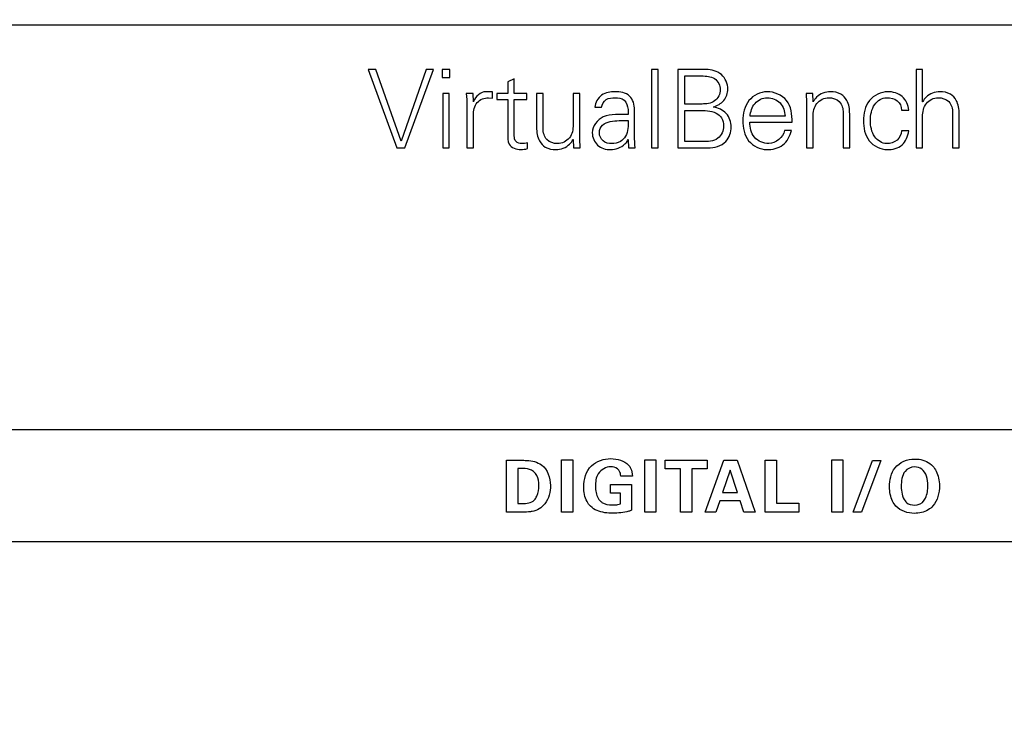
# Model space of a CAD drawing. Header units: inches. Extents: x 0 to 34, y 0 to 22.
# Tile 12 of 125: x 7.2 to 8.3, y 5.7 to 6.5. Entities that reach past the tile are written whole.
import ezdxf

# ---------------------------------------------------------------- set-up
doc = ezdxf.new("R2010")
doc.units = ezdxf.units.IN
doc.header["$LTSCALE"] = 1.87
doc.header["$MEASUREMENT"] = 0
doc.layers.get('0').update_dxf_attribs({"linetype": 'CONTINUOUS'})
doc.layers.add('DIMENSIONS', color=7, linetype='CONTINUOUS')
doc.styles.get("Standard").update_dxf_attribs({"font": 'txt', "width": 0.8})
doc.dimstyles.new('DIMSTYLE_2', dxfattribs={"dimtxt": 0.125, "dimasz": 0.18, "dimexe": 0.125, "dimexo": 0.0625, "dimgap": 0.09, "dimtad": 0, "dimtih": 1, "dimtoh": 1, "dimdec": 3, "dimlfac": 1.333333, "dimzin": 4, "dimdsep": 46, "dimtxsty": 'STANDARD', "dimblk": '_FILLED', "dimblk1": '_FILLED', "dimblk2": '_FILLED', "dimcen": 0.09, "dimadec": 0, "dimazin": 0, "dimtp": 0.001, "dimtm": 0.001, "dimtfac": 1, "dimtdec": 3, "dimtofl": 0, "dimtmove": 0, "dimatfit": 3, "dimldrblk": '_FILLED', "dimfxl": 1, "dimtolj": 1, "dimtzin": 4, "dimarcsym": 0})

# ---------------------------------------------------------------- blocks, each defined once
blk = doc.blocks.new('*D20')
at = {"layer": 'DIMENSIONS', "color": 2, "linetype": 'CONTINUOUS'}
blk.add_line((8.855, 6.4662), (5.689, 6.4662), dxfattribs=at)
at = {"layer": 'DIMENSIONS', "color": 2, "linetype": 'CONTINUOUS', "insert": (5.6265, 6.5287), "char_height": 0.125, "width": 1.325, "attachment_point": 3, "line_spacing_factor": 0.9}
blk.add_mtext('1.944{\\Ftxt.shx;\\W1.000000;\\H0.125000; }[49.39]', dxfattribs=at)
blk = doc.blocks.new('_FILLED')
at = {"color": 0, "linetype": 'BYBLOCK'}
blk.add_solid([(0, 0), (-1, 0.1736), (-1, -0.1736)], dxfattribs=at)

msp = doc.modelspace()

# ---------------------------------------------------------------- linework, layer by layer
at = {"color": 7, "linetype": 'CONTINUOUS'}
for p, q in [((7.54984, 6.41756), (7.58148, 6.33103)), ((7.55835, 6.41756), (7.54984, 6.41756)), ((7.58627, 6.33852), (7.55835, 6.41756)), ((7.61384, 6.41756), (7.58627, 6.33852)), ((7.59035, 6.33103), (7.62163, 6.41756)), ((7.62163, 6.41756), (7.61384, 6.41756)), ((7.63142, 6.41756), (7.63142, 6.40857)), ((7.63981, 6.41756), (7.63142, 6.41756)), ((7.63981, 6.40857), (7.63981, 6.41756)), ((7.86189, 6.41756), (7.86189, 6.33103)), ((7.86909, 6.41756), (7.86189, 6.41756)), ((7.86909, 6.33103), (7.86909, 6.41756)), ((7.89076, 6.41756), (7.89076, 6.33103)), ((7.9218, 6.41744), (7.89076, 6.41756)), ((8.15298, 6.41756), (8.15298, 6.33103)), ((8.16017, 6.41756), (8.15298, 6.41756)), ((8.16019, 6.3818), (8.16017, 6.41756)), ((7.63142, 6.40857), (7.63981, 6.40857)), ((7.71072, 6.40714), (7.70353, 6.40402)), ((7.71072, 6.39119), (7.71072, 6.40714)), ((7.89856, 6.37945), (7.89856, 6.41037)), ((7.89856, 6.41037), (7.91701, 6.41037)), ((7.70353, 6.40402), (7.70353, 6.39119)), ((7.63202, 6.39119), (7.63202, 6.33103)), ((7.63921, 6.39119), (7.63202, 6.39119)), ((7.63921, 6.33103), (7.63921, 6.39119)), ((7.66532, 6.39119), (7.65789, 6.39119)), ((7.66572, 6.38203), (7.66532, 6.39119)), ((7.68665, 6.39287), (7.67946, 6.393)), ((7.68222, 6.3864), (7.68665, 6.38592)), ((7.68665, 6.38592), (7.68665, 6.39287)), ((7.69155, 6.39119), (7.69155, 6.3846)), ((7.70353, 6.39119), (7.69155, 6.39119)), ((7.69155, 6.3846), (7.70353, 6.3846)), ((7.70353, 6.3846), (7.70353, 6.34709)), ((7.72438, 6.39119), (7.71072, 6.39119)), ((7.71072, 6.34434), (7.71072, 6.3846)), ((7.71072, 6.3846), (7.72438, 6.3846)), ((7.72438, 6.3846), (7.72438, 6.39119)), ((7.73528, 6.39119), (7.73528, 6.35357)), ((7.74246, 6.39119), (7.73528, 6.39119)), ((7.74246, 6.35237), (7.74246, 6.39119)), ((7.77554, 6.39119), (7.77554, 6.35656)), ((7.78273, 6.39119), (7.77554, 6.39119)), ((7.78273, 6.34458), (7.78273, 6.39119)), ((8.03931, 6.39119), (8.03189, 6.39119)), ((8.03973, 6.38194), (8.03931, 6.39119)), ((7.65849, 6.37766), (7.65849, 6.33103)), ((7.79924, 6.37598), (7.80691, 6.37598)), ((7.83591, 6.37346), (7.83591, 6.36795)), ((7.84311, 6.34458), (7.84311, 6.3731)), ((7.91738, 6.37945), (7.89856, 6.37945)), ((8.03248, 6.37766), (8.03248, 6.33103)), ((7.66568, 6.33103), (7.66568, 6.36723)), ((7.89856, 6.33823), (7.89856, 6.37226)), ((7.89856, 6.37226), (7.91294, 6.37226)), ((8.00878, 6.36603), (7.9703, 6.36603)), ((8.03967, 6.33103), (8.03967, 6.36567)), ((8.07275, 6.36986), (8.07275, 6.33103)), ((8.07994, 6.33103), (8.07994, 6.36867)), ((8.13707, 6.37274), (8.14486, 6.37274)), ((8.16017, 6.33103), (8.16017, 6.36567)), ((8.19325, 6.36986), (8.19325, 6.33103)), ((8.20045, 6.33103), (8.20045, 6.36867)), ((7.97007, 6.35944), (8.01657, 6.35944)), ((8.01585, 6.35021), (8.0083, 6.35021)), ((8.14486, 6.34985), (8.13707, 6.34985)), ((7.58148, 6.33103), (7.59035, 6.33103)), ((7.63202, 6.33103), (7.63921, 6.33103)), ((7.65849, 6.33103), (7.66568, 6.33103)), ((7.72523, 6.33032), (7.72523, 6.33655)), ((7.77548, 6.3403), (7.7759, 6.33103)), ((7.7759, 6.33103), (7.78333, 6.33103)), ((7.83544, 6.33907), (7.83598, 6.3402)), ((7.83598, 6.3402), (7.83628, 6.33103)), ((7.83628, 6.33103), (7.84371, 6.33103)), ((7.86189, 6.33103), (7.86909, 6.33103)), ((7.89076, 6.33103), (7.92372, 6.33103)), ((7.91761, 6.33823), (7.89856, 6.33823)), ((8.03248, 6.33103), (8.03967, 6.33103)), ((8.07275, 6.33103), (8.07994, 6.33103)), ((8.15298, 6.33103), (8.16017, 6.33103)), ((8.19325, 6.33103), (8.20045, 6.33103)), ((13.52164, 6.02057), (6.88582, 6.02057)), ((7.70216, 5.92994), (7.70216, 5.98701)), ((7.70216, 5.98701), (7.72107, 5.98692)), ((7.76287, 5.92994), (7.76287, 5.98732)), ((7.76287, 5.98732), (7.77514, 5.98732)), ((7.77514, 5.98732), (7.77514, 5.92994)), ((7.85439, 5.92994), (7.85439, 5.98732)), ((7.85439, 5.98732), (7.86666, 5.98732)), ((7.86666, 5.98732), (7.86666, 5.92994)), ((7.87672, 5.97767), (7.87672, 5.98717)), ((7.87672, 5.98717), (7.9231, 5.98717)), ((7.92081, 5.92994), (7.94147, 5.98717)), ((7.9231, 5.98717), (7.9231, 5.97767)), ((7.94147, 5.98717), (7.95604, 5.98717)), ((7.95604, 5.98717), (7.97591, 5.92994)), ((7.987, 5.92994), (7.987, 5.98709)), ((7.987, 5.98709), (7.9995, 5.98709)), ((7.9995, 5.98709), (7.9995, 5.93967)), ((8.06022, 5.92994), (8.06022, 5.98732)), ((8.06022, 5.98732), (8.07249, 5.98732)), ((8.07249, 5.98732), (8.07249, 5.92994)), ((8.08374, 5.92994), (8.10518, 5.98677)), ((8.11429, 5.98677), (8.09299, 5.92994)), ((8.10518, 5.98677), (8.11429, 5.98677)), ((7.71458, 5.97775), (7.71458, 5.93936)), ((7.89373, 5.97767), (7.87672, 5.97767)), ((7.89373, 5.92994), (7.89373, 5.97767)), ((7.90608, 5.97767), (7.90608, 5.92994)), ((7.9231, 5.97767), (7.90608, 5.97767)), ((7.94844, 5.97593), (7.93997, 5.95154)), ((7.95636, 5.95154), (7.94844, 5.97593)), ((7.84069, 5.96959), (7.82795, 5.96959)), ((7.81655, 5.95091), (7.81655, 5.96041)), ((7.81655, 5.96041), (7.8399, 5.96041)), ((7.82763, 5.95091), (7.81655, 5.95091)), ((7.82763, 5.93888), (7.82763, 5.95091)), ((7.8399, 5.96041), (7.8399, 5.93184)), ((7.93997, 5.95154), (7.95636, 5.95154)), ((7.93681, 5.94229), (7.93253, 5.92994)), ((7.95944, 5.94229), (7.93681, 5.94229)), ((7.96356, 5.92994), (7.95944, 5.94229)), ((7.9995, 5.93967), (8.02404, 5.93967)), ((8.02404, 5.93967), (8.02404, 5.92994)), ((7.71997, 5.92994), (7.70216, 5.92994)), ((7.71458, 5.93936), (7.71941, 5.93919)), ((7.77514, 5.92994), (7.76287, 5.92994)), ((7.86666, 5.92994), (7.85439, 5.92994)), ((7.90608, 5.92994), (7.89373, 5.92994)), ((7.93253, 5.92994), (7.92081, 5.92994)), ((7.97591, 5.92994), (7.96356, 5.92994)), ((8.02404, 5.92994), (7.987, 5.92994)), ((8.07249, 5.92994), (8.06022, 5.92994)), ((8.09299, 5.92994), (8.08374, 5.92994)), ((6.88582, 5.89766), (13.52164, 5.89766))]:
    msp.add_line(p, q, dxfattribs=at)
for points, knots in [([(7.94589, 6.39587), (7.94589, 6.40171), (7.94038, 6.41418), (7.92772, 6.41744), (7.9218, 6.41744)], [0, 0, 0, 0, 0.4965144, 1, 1, 1, 1]), ([(7.91701, 6.41037), (7.9218, 6.41031), (7.93222, 6.41002), (7.93751, 6.39977), (7.93751, 6.39515)], [0, 0, 0, 0, 0.5090371, 1, 1, 1, 1]), ([(7.93751, 6.39515), (7.93751, 6.39056), (7.93234, 6.3806), (7.92213, 6.37945), (7.91738, 6.37945)], [0, 0, 0, 0, 0.4913542, 1, 1, 1, 1]), ([(7.92952, 6.37626), (7.92962, 6.37629), (7.93408, 6.37731), (7.94251, 6.38223), (7.94589, 6.39141), (7.94589, 6.39587)], [0, 0, 0, 0, 0.012064, 0.5065725, 1, 1, 1, 1]), ([(7.66568, 6.36723), (7.66578, 6.37208), (7.66772, 6.38235), (7.67779, 6.3864), (7.68222, 6.3864)], [0, 0, 0, 0, 0.5233669, 1, 1, 1, 1]), ([(7.67946, 6.393), (7.67372, 6.39277), (7.66772, 6.38765), (7.66585, 6.38211), (7.66581, 6.38201)], [0, 0, 0, 0, 0.9805553, 1, 1, 1, 1]), ([(7.82177, 6.393), (7.81664, 6.393), (7.80555, 6.39132), (7.79997, 6.38099), (7.79924, 6.37598)], [0, 0, 0, 0, 0.5034384, 1, 1, 1, 1]), ([(7.80691, 6.37598), (7.80729, 6.37916), (7.81109, 6.38588), (7.81829, 6.3864), (7.82165, 6.3864)], [0, 0, 0, 0, 0.4883184, 1, 1, 1, 1]), ([(7.82165, 6.3864), (7.82513, 6.3864), (7.8333, 6.38523), (7.83565, 6.37711), (7.83591, 6.37346)], [0, 0, 0, 0, 0.4870134, 1, 1, 1, 1]), ([(7.84311, 6.3731), (7.8432, 6.37847), (7.83965, 6.39085), (7.82726, 6.393), (7.82177, 6.393)], [0, 0, 0, 0, 0.4947717, 1, 1, 1, 1]), ([(7.98912, 6.393), (7.98166, 6.393), (7.96576, 6.38508), (7.96228, 6.3688), (7.96228, 6.36111)], [0, 0, 0, 0, 0.4926621, 1, 1, 1, 1]), ([(7.9703, 6.36603), (7.97076, 6.37106), (7.97382, 6.38148), (7.98428, 6.3864), (7.98924, 6.3864)], [0, 0, 0, 0, 0.5044411, 1, 1, 1, 1]), ([(8.01657, 6.35944), (8.01657, 6.36764), (8.01456, 6.38558), (7.99692, 6.393), (7.98912, 6.393)], [0, 0, 0, 0, 0.5128597, 1, 1, 1, 1]), ([(7.98924, 6.3864), (7.99434, 6.3864), (8.00548, 6.38224), (8.00841, 6.37119), (8.00878, 6.36603)], [0, 0, 0, 0, 0.4961219, 1, 1, 1, 1]), ([(8.03967, 6.36567), (8.03967, 6.37067), (8.04162, 6.38137), (8.05209, 6.3864), (8.05693, 6.3864)], [0, 0, 0, 0, 0.5080812, 1, 1, 1, 1]), ([(8.05873, 6.393), (8.05328, 6.393), (8.04529, 6.38999), (8.04086, 6.38378), (8.03984, 6.38196), (8.0398, 6.3819)], [0, 0, 0, 0, 0.723376, 0.9901137, 1, 1, 1, 1]), ([(8.05693, 6.3864), (8.06106, 6.3864), (8.07038, 6.38356), (8.07275, 6.37416), (8.07275, 6.36986)], [0, 0, 0, 0, 0.4900135, 1, 1, 1, 1]), ([(8.07994, 6.36867), (8.07994, 6.37371), (8.07875, 6.38224), (8.07018, 6.39166), (8.06271, 6.393), (8.05873, 6.393)], [0, 0, 0, 0, 0.4161415, 0.6712664, 1, 1, 1, 1]), ([(8.12185, 6.393), (8.11439, 6.393), (8.09849, 6.38508), (8.09501, 6.3688), (8.09501, 6.36111)], [0, 0, 0, 0, 0.4926534, 1, 1, 1, 1]), ([(8.1028, 6.36124), (8.1028, 6.36735), (8.10465, 6.37915), (8.11564, 6.3864), (8.12065, 6.3864)], [0, 0, 0, 0, 0.5494398, 1, 1, 1, 1]), ([(8.12065, 6.3864), (8.12472, 6.3864), (8.13352, 6.38498), (8.13683, 6.37651), (8.13707, 6.37274)], [0, 0, 0, 0, 0.5186264, 1, 1, 1, 1]), ([(8.14486, 6.37274), (8.14461, 6.37825), (8.13938, 6.38984), (8.12744, 6.393), (8.12185, 6.393)], [0, 0, 0, 0, 0.4964803, 1, 1, 1, 1]), ([(8.16017, 6.36567), (8.16017, 6.37067), (8.16213, 6.38137), (8.17259, 6.3864), (8.17744, 6.3864)], [0, 0, 0, 0, 0.5080812, 1, 1, 1, 1]), ([(8.17924, 6.393), (8.17378, 6.393), (8.16579, 6.38999), (8.16134, 6.38374), (8.1603, 6.38188), (8.16024, 6.38178)], [0, 0, 0, 0, 0.7190821, 0.9842333, 1, 1, 1, 1]), ([(8.17744, 6.3864), (8.18157, 6.3864), (8.19089, 6.38356), (8.19325, 6.37416), (8.19325, 6.36986)], [0, 0, 0, 0, 0.4899971, 1, 1, 1, 1]), ([(8.20045, 6.36867), (8.20045, 6.37371), (8.19925, 6.38224), (8.19068, 6.39166), (8.18322, 6.393), (8.17924, 6.393)], [0, 0, 0, 0, 0.4161387, 0.6712667, 1, 1, 1, 1]), ([(7.94949, 6.35417), (7.94949, 6.35944), (7.94583, 6.37076), (7.93495, 6.37529), (7.92963, 6.37613), (7.92952, 6.37615)], [0, 0, 0, 0, 0.4942162, 0.9901084, 1, 1, 1, 1]), ([(7.91294, 6.37226), (7.91974, 6.37226), (7.92982, 6.37256), (7.94015, 6.36432), (7.9411, 6.35829), (7.9411, 6.35524)], [0, 0, 0, 0, 0.5465518, 0.7556356, 1, 1, 1, 1]), ([(7.73528, 6.35357), (7.73528, 6.34853), (7.73647, 6.33999), (7.74504, 6.33057), (7.75251, 6.32924), (7.75649, 6.32924)], [0, 0, 0, 0, 0.4161843, 0.6712788, 1, 1, 1, 1]), ([(7.75829, 6.33583), (7.75416, 6.33583), (7.74483, 6.33866), (7.74246, 6.34807), (7.74246, 6.35237)], [0, 0, 0, 0, 0.4901609, 1, 1, 1, 1]), ([(7.77554, 6.35656), (7.77554, 6.35156), (7.77359, 6.34086), (7.76313, 6.33583), (7.75829, 6.33583)], [0, 0, 0, 0, 0.5082057, 1, 1, 1, 1]), ([(7.8044, 6.34781), (7.8044, 6.35086), (7.80704, 6.35741), (7.81983, 6.36165), (7.82938, 6.36113), (7.83591, 6.36135)], [0, 0, 0, 0, 0.2400788, 0.4842825, 1, 1, 1, 1]), ([(7.83591, 6.36135), (7.83625, 6.35546), (7.83595, 6.34611), (7.82749, 6.33687), (7.8212, 6.33583), (7.81794, 6.33583)], [0, 0, 0, 0, 0.4976141, 0.7248966, 1, 1, 1, 1]), ([(7.9411, 6.35524), (7.9411, 6.35027), (7.93611, 6.33805), (7.92349, 6.33813), (7.91761, 6.33823)], [0, 0, 0, 0, 0.4580947, 1, 1, 1, 1]), ([(7.92372, 6.33103), (7.9308, 6.33103), (7.94511, 6.3348), (7.94949, 6.34854), (7.94949, 6.35417)], [0, 0, 0, 0, 0.5571953, 1, 1, 1, 1]), ([(7.96228, 6.36111), (7.96228, 6.35344), (7.96533, 6.33714), (7.98125, 6.32924), (7.98864, 6.32924)], [0, 0, 0, 0, 0.5090639, 1, 1, 1, 1]), ([(7.99092, 6.33583), (7.98514, 6.33583), (7.97245, 6.34091), (7.97017, 6.35366), (7.97007, 6.35944)], [0, 0, 0, 0, 0.4999209, 1, 1, 1, 1]), ([(8.09501, 6.36111), (8.09501, 6.35344), (8.09806, 6.33714), (8.11398, 6.32924), (8.12137, 6.32924)], [0, 0, 0, 0, 0.5090727, 1, 1, 1, 1]), ([(8.12065, 6.33583), (8.11563, 6.33583), (8.10461, 6.34322), (8.1028, 6.35507), (8.1028, 6.36124)], [0, 0, 0, 0, 0.4490098, 1, 1, 1, 1]), ([(7.70353, 6.34709), (7.70353, 6.34307), (7.7024, 6.33294), (7.71319, 6.32924), (7.71791, 6.32924)], [0, 0, 0, 0, 0.4600318, 1, 1, 1, 1]), ([(7.71899, 6.33583), (7.71678, 6.33583), (7.71175, 6.33706), (7.71067, 6.34212), (7.71072, 6.34434)], [0, 0, 0, 0, 0.4994265, 1, 1, 1, 1]), ([(7.79661, 6.34781), (7.79661, 6.34285), (7.80082, 6.33214), (7.81162, 6.32924), (7.81663, 6.32924)], [0, 0, 0, 0, 0.497876, 1, 1, 1, 1]), ([(7.81794, 6.33583), (7.81462, 6.33583), (7.80737, 6.33734), (7.8044, 6.34451), (7.8044, 6.34781)], [0, 0, 0, 0, 0.5011027, 1, 1, 1, 1]), ([(7.98864, 6.32924), (7.99477, 6.32924), (8.00813, 6.332), (8.0143, 6.34423), (8.01585, 6.35021)], [0, 0, 0, 0, 0.4977025, 1, 1, 1, 1]), ([(8.13707, 6.34985), (8.1368, 6.34611), (8.13308, 6.33811), (8.1247, 6.33583), (8.12065, 6.33583)], [0, 0, 0, 0, 0.4809804, 1, 1, 1, 1]), ([(8.12137, 6.32924), (8.12702, 6.32924), (8.13959, 6.33212), (8.14407, 6.3442), (8.14486, 6.34985)], [0, 0, 0, 0, 0.4973432, 1, 1, 1, 1]), ([(7.75649, 6.32924), (7.76194, 6.32924), (7.76993, 6.33224), (7.77435, 6.33845), (7.77537, 6.34027), (7.7754, 6.34034)], [0, 0, 0, 0, 0.723256, 0.9901123, 1, 1, 1, 1]), ([(7.81663, 6.32924), (7.82231, 6.32924), (7.82995, 6.33209), (7.83471, 6.33769), (7.83544, 6.33907)], [0, 0, 0, 0, 0.7849889, 1, 1, 1, 1]), ([(7.72107, 5.98692), (7.72222, 5.98692), (7.72901, 5.98678), (7.73621, 5.98515), (7.74078, 5.98179)], [0, 0, 0, 0, 0.1685376, 1, 1, 1, 1]), ([(7.78711, 5.95764), (7.78711, 5.96586), (7.7921, 5.98345), (7.80946, 5.98874), (7.81711, 5.98874)], [0, 0, 0, 0, 0.5182702, 1, 1, 1, 1]), ([(8.12387, 5.95772), (8.12387, 5.96501), (8.12679, 5.98165), (8.1435, 5.98836), (8.15133, 5.98836)], [0, 0, 0, 0, 0.4818634, 1, 1, 1, 1]), ([(8.15133, 5.98836), (8.15298, 5.98836), (8.1602, 5.98795), (8.16769, 5.98481), (8.17143, 5.9806)], [0, 0, 0, 0, 0.2258848, 1, 1, 1, 1]), ([(7.7274, 5.97695), (7.72672, 5.97715), (7.72251, 5.97807), (7.71816, 5.97791), (7.71458, 5.97775)], [0, 0, 0, 0, 0.1656096, 1, 1, 1, 1]), ([(7.73785, 5.95931), (7.73785, 5.96307), (7.73699, 5.97067), (7.73076, 5.97602), (7.7274, 5.97695)], [0, 0, 0, 0, 0.5195152, 1, 1, 1, 1]), ([(7.81679, 5.9798), (7.8116, 5.9798), (7.80097, 5.97367), (7.80009, 5.96287), (7.80009, 5.95803)], [0, 0, 0, 0, 0.5171822, 1, 1, 1, 1]), ([(7.82636, 5.97537), (7.82581, 5.97625), (7.82328, 5.97899), (7.81937, 5.9798), (7.81679, 5.9798)], [0, 0, 0, 0, 0.2872452, 1, 1, 1, 1]), ([(7.83657, 5.98154), (7.83744, 5.98055), (7.83994, 5.977), (7.84062, 5.97255), (7.84069, 5.96959)], [0, 0, 0, 0, 0.3082261, 1, 1, 1, 1]), ([(8.16448, 5.96944), (8.16348, 5.97238), (8.16028, 5.97786), (8.15415, 5.97957), (8.15141, 5.97957)], [0, 0, 0, 0, 0.531801, 1, 1, 1, 1]), ([(8.17143, 5.9806), (8.17289, 5.97893), (8.1772, 5.97247), (8.17872, 5.96454), (8.17872, 5.95907)], [0, 0, 0, 0, 0.288258, 1, 1, 1, 1]), ([(7.75052, 5.95931), (7.75052, 5.95227), (7.74766, 5.93872), (7.73568, 5.93156), (7.73025, 5.93057)], [0, 0, 0, 0, 0.5603778, 1, 1, 1, 1]), ([(7.7327, 5.94315), (7.73389, 5.94434), (7.73707, 5.94929), (7.73785, 5.95524), (7.73785, 5.95931)], [0, 0, 0, 0, 0.2926734, 1, 1, 1, 1]), ([(7.79471, 5.93626), (7.79317, 5.93776), (7.78848, 5.94403), (7.78711, 5.95208), (7.78711, 5.95764)], [0, 0, 0, 0, 0.2789482, 1, 1, 1, 1]), ([(7.80009, 5.95803), (7.80009, 5.9569), (7.8003, 5.95154), (7.80193, 5.94581), (7.80484, 5.94268)], [0, 0, 0, 0, 0.2099825, 1, 1, 1, 1]), ([(8.13091, 5.93635), (8.12941, 5.93794), (8.12507, 5.94436), (8.12387, 5.95228), (8.12387, 5.95772)], [0, 0, 0, 0, 0.2874704, 1, 1, 1, 1]), ([(8.16201, 5.94284), (8.16254, 5.94363), (8.16535, 5.94857), (8.1659, 5.95452), (8.1659, 5.95922)], [0, 0, 0, 0, 0.1681159, 1, 1, 1, 1]), ([(7.80484, 5.94268), (7.80554, 5.9419), (7.80917, 5.93856), (7.81447, 5.93777), (7.81829, 5.93777)], [0, 0, 0, 0, 0.2155974, 1, 1, 1, 1]), ([(8.14097, 5.94212), (8.14142, 5.9415), (8.144, 5.93857), (8.14824, 5.93754), (8.15133, 5.93754)], [0, 0, 0, 0, 0.1998311, 1, 1, 1, 1]), ([(7.73025, 5.93057), (7.72969, 5.93046), (7.72629, 5.92993), (7.72283, 5.92994), (7.71997, 5.92994)], [0, 0, 0, 0, 0.1664374, 1, 1, 1, 1]), ([(7.81901, 5.92867), (7.81611, 5.92867), (7.80757, 5.92903), (7.79878, 5.93226), (7.79471, 5.93626)], [0, 0, 0, 0, 0.3365501, 1, 1, 1, 1]), ([(7.81829, 5.93777), (7.81955, 5.93777), (7.8227, 5.93782), (7.82582, 5.93835), (7.82763, 5.93888)], [0, 0, 0, 0, 0.4001895, 1, 1, 1, 1]), ([(7.8399, 5.93184), (7.83886, 5.93149), (7.83214, 5.92929), (7.82497, 5.92867), (7.81901, 5.92867)], [0, 0, 0, 0, 0.1561331, 1, 1, 1, 1]), ([(8.17152, 5.93666), (8.17003, 5.93499), (8.16417, 5.93018), (8.15639, 5.92851), (8.15117, 5.92851)], [0, 0, 0, 0, 0.3003111, 1, 1, 1, 1])]:
    msp.add_open_spline(points, degree=3, knots=knots, dxfattribs=at)
for points in [[(7.65789, 6.39119), (7.65815, 6.38668), (7.6586, 6.38217), (7.65849, 6.37766)], [(8.03189, 6.39119), (8.03215, 6.38668), (8.03248, 6.38217), (8.03248, 6.37766)], [(7.80871, 6.36519), (7.8022, 6.36247), (7.79661, 6.35487), (7.79661, 6.34781)], [(7.83591, 6.36795), (7.82681, 6.36745), (7.81707, 6.36881), (7.80871, 6.36519)], [(7.78333, 6.33103), (7.78306, 6.33555), (7.78273, 6.34006), (7.78273, 6.34458)], [(7.84371, 6.33103), (7.84345, 6.33555), (7.84299, 6.34006), (7.84311, 6.34458)], [(8.0083, 6.35021), (8.0067, 6.34286), (7.99844, 6.33583), (7.99092, 6.33583)], [(7.71791, 6.32924), (7.72038, 6.32924), (7.72284, 6.32969), (7.72523, 6.33032)], [(7.72523, 6.33655), (7.72323, 6.33592), (7.72108, 6.33583), (7.71899, 6.33583)], [(7.81711, 5.98874), (7.82402, 5.98874), (7.83201, 5.98674), (7.83657, 5.98154)], [(7.74078, 5.98179), (7.74735, 5.97694), (7.75052, 5.96747), (7.75052, 5.95931)], [(7.82795, 5.96959), (7.82784, 5.97158), (7.82745, 5.97369), (7.82636, 5.97537)], [(8.14089, 5.97474), (8.13726, 5.97032), (8.13669, 5.96383), (8.13669, 5.95811)], [(8.15141, 5.97957), (8.14755, 5.97957), (8.14326, 5.97778), (8.14089, 5.97474)], [(8.1659, 5.95922), (8.1659, 5.96266), (8.16558, 5.96618), (8.16448, 5.96944)], [(8.13669, 5.95811), (8.13669, 5.9526), (8.13761, 5.9465), (8.14097, 5.94212)], [(8.17872, 5.95907), (8.17872, 5.95122), (8.17674, 5.94251), (8.17152, 5.93666)], [(7.71941, 5.93919), (7.72403, 5.93919), (7.72943, 5.93988), (7.7327, 5.94315)], [(8.15133, 5.93754), (8.15531, 5.93754), (8.15987, 5.93949), (8.16201, 5.94284)], [(8.15117, 5.92851), (8.14393, 5.92851), (8.13591, 5.93111), (8.13091, 5.93635)]]:
    msp.add_open_spline(points, degree=3, dxfattribs=at)

# ---------------------------------------------------------------- dimensions: what is measured, and where the dimension line sits
at = {"layer": 'DIMENSIONS', "color": 2, "linetype": 'CONTINUOUS'}
dim = msp.add_ordinate_dim(feature_location=(8.85499, 6.46621), offset=(-3.16603, 0), dtype=0, origin=(8.91749, 5.00799), dimstyle='DIMSTYLE_2', override={"dimtad": 1, "dimtih": 0, "dimtoh": 0}, dxfattribs=at)
dim.commit()
dim.dimension.update_dxf_attribs({"geometry": '*D20', "text_midpoint": (4.96396, 6.46621)})

doc.saveas('drawing.dxf')
